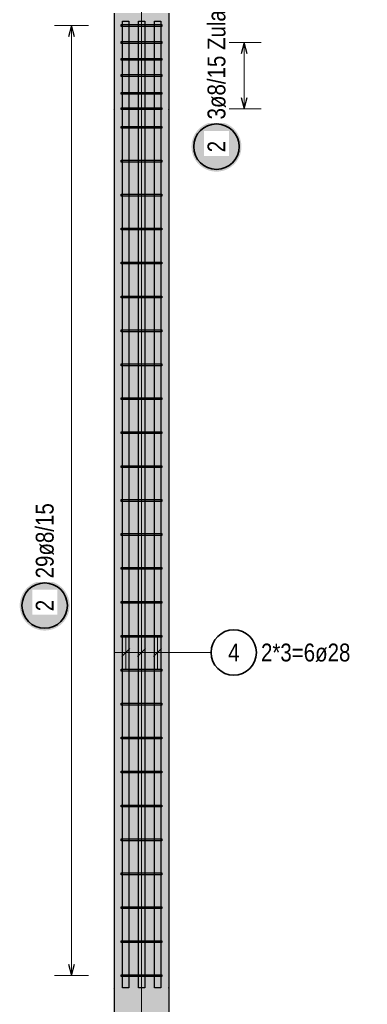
# Model space of a CAD drawing. Header units: millimetres. Extents: x -17.3 to 56.2, y -13.9 to 21.4.
# Tile 16 of 56: x 29.1 to 30.6, y -11 to -6.6. Entities that reach past the tile are written whole.
import ezdxf

# ---------------------------------------------------------------- set-up
doc = ezdxf.new("R2010")
doc.units = ezdxf.units.MM
for name, color, linetype, lineweight in [('Bewehrung', 7, 'Continuous', 20), ('einlesen aus Plan EG', 7, 'Continuous', 20), ('Geschnittene Kanten', 7, 'Continuous', 20), ('Schraffuren', 7, 'Continuous', 20)]:
    doc.layers.add(name, color=color, linetype=linetype, lineweight=lineweight)
doc.styles.add('Arial Narrow', font='ARIALN.TTF')

msp = doc.modelspace()

# ---------------------------------------------------------------- hatches: boundary and pattern name
at = {"layer": 'Bewehrung', "lineweight": 25, "true_color": 0xffffff}
for points in [[(30.067034, -7.170836), (30.066967, -7.166998), (30.066766, -7.163163), (30.066432, -7.159338), (30.065964, -7.155527), (30.065363, -7.151735), (30.064631, -7.147966), (30.063767, -7.144225), (30.062773, -7.140516), (30.061651, -7.136845), (30.0604, -7.133214), (30.059025, -7.12963), (30.057524, -7.126095), (30.055902, -7.122616), (30.054159, -7.119195), (30.052297, -7.115836), (30.05032, -7.112545), (30.048228, -7.109325), (30.046026, -7.10618), (30.043715, -7.103114), (30.041299, -7.10013), (30.03878, -7.097232), (30.036162, -7.094424), (30.033447, -7.091709), (30.030639, -7.089091), (30.027741, -7.086572), (30.024757, -7.084155), (30.021691, -7.081845), (30.018546, -7.079642), (30.015325, -7.077551), (30.012034, -7.075574), (30.008676, -7.073712), (30.005255, -7.071969), (30.001775, -7.070346), (29.998241, -7.068846), (29.994657, -7.06747), (29.991026, -7.06622), (29.987354, -7.065098), (29.983646, -7.064104), (29.979905, -7.06324), (29.976136, -7.062508), (29.972343, -7.061907), (29.968532, -7.061439), (29.964708, -7.061104), (29.960873, -7.060903), (29.957034, -7.060836), (29.953195, -7.060903), (29.949361, -7.061104), (29.945536, -7.061439), (29.941725, -7.061907), (29.937933, -7.062508), (29.934164, -7.06324), (29.930423, -7.064104), (29.926714, -7.065098), (29.923042, -7.06622), (29.919412, -7.06747), (29.915828, -7.068846), (29.912293, -7.070346), (29.908813, -7.071969), (29.905392, -7.073712), (29.902034, -7.075574), (29.898743, -7.077551), (29.895523, -7.079642), (29.892378, -7.081845), (29.889312, -7.084155), (29.886328, -7.086572), (29.88343, -7.089091), (29.880622, -7.091709), (29.877907, -7.094424), (29.875288, -7.097232), (29.872769, -7.10013), (29.870353, -7.103114), (29.868042, -7.10618), (29.86584, -7.109325), (29.863749, -7.112545), (29.861772, -7.115836), (29.85991, -7.119195), (29.858167, -7.122616), (29.856544, -7.126095), (29.855044, -7.12963), (29.853668, -7.133214), (29.852418, -7.136845), (29.851296, -7.140516), (29.850302, -7.144225), (29.849438, -7.147966), (29.848705, -7.151735), (29.848105, -7.155527), (29.847637, -7.159338), (29.847302, -7.163163), (29.847101, -7.166998), (29.847034, -7.170836), (29.847101, -7.174675), (29.847302, -7.17851), (29.847637, -7.182335), (29.848105, -7.186145), (29.848705, -7.189938), (29.849438, -7.193707), (29.850302, -7.197448), (29.851296, -7.201157), (29.852418, -7.204828), (29.853668, -7.208459), (29.855044, -7.212043), (29.856544, -7.215577), (29.858167, -7.219057), (29.85991, -7.222478), (29.861772, -7.225836), (29.863749, -7.229128), (29.86584, -7.232348), (29.868042, -7.235493), (29.870353, -7.238559), (29.872769, -7.241543), (29.875288, -7.244441), (29.877907, -7.247249), (29.880622, -7.249964), (29.88343, -7.252582), (29.886328, -7.255101), (29.889312, -7.257518), (29.892378, -7.259828), (29.895523, -7.262031), (29.898743, -7.264122), (29.902034, -7.266099), (29.905392, -7.267961), (29.908813, -7.269704), (29.912293, -7.271326), (29.915828, -7.272827), (29.919412, -7.274203), (29.923042, -7.275453), (29.926714, -7.276575), (29.930423, -7.277569), (29.934164, -7.278433), (29.937933, -7.279165), (29.941725, -7.279766), (29.945536, -7.280234), (29.949361, -7.280568), (29.953195, -7.280769), (29.957034, -7.280836), (29.960873, -7.280769), (29.964708, -7.280568), (29.968532, -7.280234), (29.972343, -7.279766), (29.976136, -7.279165), (29.979905, -7.278433), (29.983646, -7.277569), (29.987354, -7.276575), (29.991026, -7.275453), (29.994657, -7.274203), (29.998241, -7.272827), (30.001775, -7.271326), (30.005255, -7.269704), (30.008676, -7.267961), (30.012034, -7.266099), (30.015325, -7.264122), (30.018546, -7.262031), (30.021691, -7.259828), (30.024757, -7.257518), (30.027741, -7.255101), (30.030639, -7.252582), (30.033447, -7.249964), (30.036162, -7.247249), (30.03878, -7.244441), (30.041299, -7.241543), (30.043715, -7.238559), (30.046026, -7.235493), (30.048228, -7.232348), (30.05032, -7.229128), (30.052297, -7.225836), (30.054159, -7.222478), (30.055902, -7.219057), (30.057524, -7.215577), (30.059025, -7.212043), (30.0604, -7.208459), (30.061651, -7.204828), (30.062773, -7.201157), (30.063767, -7.197448), (30.064631, -7.193707), (30.065363, -7.189938), (30.065964, -7.186145), (30.066432, -7.182335), (30.066766, -7.17851)], [(29.310747, -9.193062), (29.31068, -9.189223), (29.310479, -9.185389), (29.310144, -9.181564), (29.309676, -9.177753), (29.309076, -9.173961), (29.308343, -9.170192), (29.307479, -9.16645), (29.306486, -9.162742), (29.305363, -9.15907), (29.304113, -9.15544), (29.302737, -9.151855), (29.301237, -9.148321), (29.299614, -9.144841), (29.297871, -9.14142), (29.29601, -9.138062), (29.294032, -9.134771), (29.291941, -9.131551), (29.289739, -9.128405), (29.287428, -9.125339), (29.285012, -9.122355), (29.282493, -9.119457), (29.279874, -9.116649), (29.277159, -9.113934), (29.274351, -9.111316), (29.271454, -9.108797), (29.26847, -9.106381), (29.265403, -9.10407), (29.262258, -9.101868), (29.259038, -9.099777), (29.255747, -9.097799), (29.252389, -9.095938), (29.248968, -9.094195), (29.245488, -9.092572), (29.241954, -9.091072), (29.238369, -9.089696), (29.234739, -9.088446), (29.231067, -9.087323), (29.227358, -9.086329), (29.223617, -9.085466), (29.219848, -9.084733), (29.216056, -9.084132), (29.212245, -9.083664), (29.20842, -9.08333), (29.204586, -9.083129), (29.200747, -9.083062), (29.196908, -9.083129), (29.193074, -9.08333), (29.189249, -9.083664), (29.185438, -9.084132), (29.181646, -9.084733), (29.177877, -9.085466), (29.174136, -9.086329), (29.170427, -9.087323), (29.166755, -9.088446), (29.163125, -9.089696), (29.15954, -9.091072), (29.156006, -9.092572), (29.152526, -9.094195), (29.149105, -9.095938), (29.145747, -9.097799), (29.142456, -9.099777), (29.139236, -9.101868), (29.136091, -9.10407), (29.133024, -9.106381), (29.13004, -9.108797), (29.127143, -9.111316), (29.124335, -9.113934), (29.12162, -9.116649), (29.119001, -9.119457), (29.116482, -9.122355), (29.114066, -9.125339), (29.111755, -9.128405), (29.109553, -9.131551), (29.107462, -9.134771), (29.105484, -9.138062), (29.103623, -9.14142), (29.10188, -9.144841), (29.100257, -9.148321), (29.098757, -9.151855), (29.097381, -9.15544), (29.096131, -9.15907), (29.095008, -9.162742), (29.094014, -9.16645), (29.093151, -9.170192), (29.092418, -9.173961), (29.091817, -9.177753), (29.09135, -9.181564), (29.091015, -9.185389), (29.090814, -9.189223), (29.090747, -9.193062), (29.090814, -9.196901), (29.091015, -9.200735), (29.09135, -9.20456), (29.091817, -9.208371), (29.092418, -9.212163), (29.093151, -9.215932), (29.094014, -9.219673), (29.095008, -9.223382), (29.096131, -9.227054), (29.097381, -9.230684), (29.098757, -9.234269), (29.100257, -9.237803), (29.10188, -9.241283), (29.103623, -9.244704), (29.105484, -9.248062), (29.107462, -9.251353), (29.109553, -9.254573), (29.111755, -9.257718), (29.114066, -9.260785), (29.116482, -9.263769), (29.119001, -9.266666), (29.12162, -9.269474), (29.124335, -9.272189), (29.127143, -9.274808), (29.13004, -9.277327), (29.133024, -9.279743), (29.136091, -9.282054), (29.139236, -9.284256), (29.142456, -9.286347), (29.145747, -9.288325), (29.149105, -9.290186), (29.152526, -9.291929), (29.156006, -9.293552), (29.15954, -9.295052), (29.163125, -9.296428), (29.166755, -9.297678), (29.170427, -9.298801), (29.174136, -9.299794), (29.177877, -9.300658), (29.181646, -9.301391), (29.185438, -9.301991), (29.189249, -9.302459), (29.193074, -9.302794), (29.196908, -9.302995), (29.200747, -9.303062), (29.204586, -9.302995), (29.20842, -9.302794), (29.212245, -9.302459), (29.216056, -9.301991), (29.219848, -9.301391), (29.223617, -9.300658), (29.227358, -9.299794), (29.231067, -9.298801), (29.234739, -9.297678), (29.238369, -9.296428), (29.241954, -9.295052), (29.245488, -9.293552), (29.248968, -9.291929), (29.252389, -9.290186), (29.255747, -9.288325), (29.259038, -9.286347), (29.262258, -9.284256), (29.265403, -9.282054), (29.26847, -9.279743), (29.271454, -9.277327), (29.274351, -9.274808), (29.277159, -9.272189), (29.279874, -9.269474), (29.282493, -9.266666), (29.285012, -9.263769), (29.287428, -9.260785), (29.289739, -9.257718), (29.291941, -9.254573), (29.294032, -9.251353), (29.29601, -9.248062), (29.297871, -9.244704), (29.299614, -9.241283), (29.301237, -9.237803), (29.302737, -9.234269), (29.304113, -9.230684), (29.305363, -9.227054), (29.306486, -9.223382), (29.307479, -9.219673), (29.308343, -9.215932), (29.309076, -9.212163), (29.309676, -9.208371), (29.310144, -9.20456), (29.310479, -9.200735)]]:
    msp.add_hatch(color=7, dxfattribs=at).paths.add_polyline_path(points)
at = {"layer": 'Schraffuren', "lineweight": 13, "true_color": 0xd7ffd7}
msp.add_hatch(color=254, dxfattribs=at).paths.add_polyline_path([(29.746867, -12.142594), (29.746867, -6.582594), (29.506867, -6.582594), (29.506867, -12.142594)])

# ---------------------------------------------------------------- linework, layer by layer
at = {"color": 9, "linetype": 'Continuous', "lineweight": 0}
msp.add_line((29.626825, -12.942586), (29.626825, -3.836055), dxfattribs=at)
at = {"layer": 'Bewehrung', "color": 5, "linetype": 'Continuous', "lineweight": 18}
for p, q in [((29.39374, -6.636884), (29.24374, -6.636884)), ((29.31874, -10.823594), (29.31874, -6.636884)), ((30.154183, -6.711594), (30.004183, -6.711594)), ((30.079183, -7.003593), (30.079183, -6.711594)), ((30.004183, -7.003593), (30.154183, -7.003593)), ((29.557617, -9.474806), (29.557617, -9.324806)), ((29.627616, -9.474806), (29.627616, -9.324806)), ((29.697616, -9.474806), (29.697616, -9.324806)), ((29.747616, -9.399806), (29.507617, -9.399806)), ((29.933098, -9.399806), (29.747616, -9.399806)), ((29.24374, -10.823594), (29.39374, -10.823594))]:
    msp.add_line(p, q, dxfattribs=at)
at = {"layer": 'Bewehrung', "color": 3, "linetype": 'Continuous', "lineweight": 25}
for p, q in [((29.31874, -6.636884), (29.305343, -6.686884)), ((29.332138, -6.686884), (29.31874, -6.636884)), ((29.536867, -6.640884), (29.536867, -6.632884)), ((29.536867, -6.632884), (29.716887, -6.632884)), ((29.543617, -6.617874), (29.571617, -6.617874)), ((29.543617, -10.877874), (29.543617, -6.617874)), ((29.571617, -6.617874), (29.571617, -10.877874)), ((29.613616, -6.617874), (29.641616, -6.617874)), ((29.613616, -10.877874), (29.613616, -6.617874)), ((29.641616, -6.617874), (29.641616, -10.877874)), ((29.683616, -6.617874), (29.711616, -6.617874)), ((29.683616, -10.877874), (29.683616, -6.617874)), ((29.711616, -6.617874), (29.711616, -10.877874)), ((29.716887, -6.632884), (29.716887, -6.640884)), ((29.716887, -6.640884), (29.536867, -6.640884)), ((29.536867, -6.715594), (29.536867, -6.707594)), ((29.536867, -6.707594), (29.716887, -6.707594)), ((29.716887, -6.715594), (29.536867, -6.715594)), ((29.716887, -6.707594), (29.716887, -6.715594)), ((30.079183, -6.711594), (30.065785, -6.761594)), ((30.09258, -6.761594), (30.079183, -6.711594)), ((29.536867, -6.790409), (29.536867, -6.782409)), ((29.536867, -6.782409), (29.716887, -6.782409)), ((29.716887, -6.790409), (29.536867, -6.790409)), ((29.716887, -6.782409), (29.716887, -6.790409)), ((29.536867, -6.861594), (29.536867, -6.853594)), ((29.536867, -6.853594), (29.716887, -6.853594)), ((29.716887, -6.853594), (29.716887, -6.861594)), ((29.716887, -6.861594), (29.536867, -6.861594)), ((29.536867, -6.939934), (29.536867, -6.931934)), ((29.536867, -6.931934), (29.716887, -6.931934)), ((29.716887, -6.939934), (29.536867, -6.939934)), ((29.716887, -6.931934), (29.716887, -6.939934)), ((30.065785, -6.953593), (30.079183, -7.003593)), ((30.079183, -7.003593), (30.09258, -6.953593)), ((29.536867, -7.007593), (29.536867, -6.999593)), ((29.536867, -6.999593), (29.716887, -6.999593)), ((29.716887, -7.007593), (29.536867, -7.007593)), ((29.716887, -6.999593), (29.716887, -7.007593)), ((29.536867, -7.08946), (29.536867, -7.08146)), ((29.536867, -7.08146), (29.716887, -7.08146)), ((29.716887, -7.08946), (29.536867, -7.08946)), ((29.716887, -7.08146), (29.716887, -7.08946)), ((29.536867, -7.238985), (29.536867, -7.230985)), ((29.536867, -7.230985), (29.716887, -7.230985)), ((29.716887, -7.238985), (29.536867, -7.238985)), ((29.716887, -7.230985), (29.716887, -7.238985)), ((29.536867, -7.38851), (29.536867, -7.38051)), ((29.536867, -7.38051), (29.716887, -7.38051)), ((29.716887, -7.38851), (29.536867, -7.38851)), ((29.716887, -7.38051), (29.716887, -7.38851)), ((29.536867, -7.538036), (29.536867, -7.530036)), ((29.536867, -7.530036), (29.716887, -7.530036)), ((29.716887, -7.538036), (29.536867, -7.538036)), ((29.716887, -7.530036), (29.716887, -7.538036)), ((29.536867, -7.687561), (29.536867, -7.679561)), ((29.536867, -7.679561), (29.716887, -7.679561)), ((29.716887, -7.687561), (29.536867, -7.687561)), ((29.716887, -7.679561), (29.716887, -7.687561)), ((29.536867, -7.837086), (29.536867, -7.829086)), ((29.536867, -7.829086), (29.716887, -7.829086)), ((29.716887, -7.837086), (29.536867, -7.837086)), ((29.716887, -7.829086), (29.716887, -7.837086)), ((29.536867, -7.986612), (29.536867, -7.978612)), ((29.536867, -7.978612), (29.716887, -7.978612)), ((29.716887, -7.978612), (29.716887, -7.986612)), ((29.716887, -7.986612), (29.536867, -7.986612)), ((29.536867, -8.136137), (29.536867, -8.128137)), ((29.536867, -8.128137), (29.716887, -8.128137)), ((29.716887, -8.136137), (29.536867, -8.136137)), ((29.716887, -8.128137), (29.716887, -8.136137)), ((29.536867, -8.285663), (29.536867, -8.277663)), ((29.536867, -8.277663), (29.716887, -8.277663)), ((29.716887, -8.285663), (29.536867, -8.285663)), ((29.716887, -8.277663), (29.716887, -8.285663)), ((29.536867, -8.435188), (29.536867, -8.427188)), ((29.536867, -8.427188), (29.716887, -8.427188)), ((29.716887, -8.435188), (29.536867, -8.435188)), ((29.716887, -8.427188), (29.716887, -8.435188)), ((29.536867, -8.584713), (29.536867, -8.576713)), ((29.536867, -8.576713), (29.716887, -8.576713)), ((29.716887, -8.584713), (29.536867, -8.584713)), ((29.716887, -8.576713), (29.716887, -8.584713)), ((29.536867, -8.734239), (29.536867, -8.726239)), ((29.536867, -8.726239), (29.716887, -8.726239)), ((29.716887, -8.734239), (29.536867, -8.734239)), ((29.716887, -8.726239), (29.716887, -8.734239)), ((29.536867, -8.883764), (29.536867, -8.875764)), ((29.536867, -8.875764), (29.716887, -8.875764)), ((29.716887, -8.883764), (29.536867, -8.883764)), ((29.716887, -8.875764), (29.716887, -8.883764)), ((29.536867, -9.033289), (29.536867, -9.025289)), ((29.536867, -9.025289), (29.716887, -9.025289)), ((29.716887, -9.033289), (29.536867, -9.033289)), ((29.716887, -9.025289), (29.716887, -9.033289)), ((29.536867, -9.182815), (29.536867, -9.174815)), ((29.536867, -9.174815), (29.716887, -9.174815)), ((29.716887, -9.182815), (29.536867, -9.182815)), ((29.716887, -9.174815), (29.716887, -9.182815)), ((29.536867, -9.33234), (29.536867, -9.32434)), ((29.536867, -9.32434), (29.716887, -9.32434)), ((29.716887, -9.32434), (29.716887, -9.33234)), ((29.716887, -9.33234), (29.536867, -9.33234)), ((29.539939, -9.417484), (29.575294, -9.382129)), ((29.609939, -9.417484), (29.645294, -9.382129)), ((29.679939, -9.417484), (29.715294, -9.382129)), ((29.536867, -9.481865), (29.536867, -9.473865)), ((29.536867, -9.473865), (29.716887, -9.473865)), ((29.716887, -9.481865), (29.536867, -9.481865)), ((29.716887, -9.473865), (29.716887, -9.481865)), ((29.536867, -9.631391), (29.536867, -9.623391)), ((29.536867, -9.623391), (29.716887, -9.623391)), ((29.716887, -9.631391), (29.536867, -9.631391)), ((29.716887, -9.623391), (29.716887, -9.631391)), ((29.536867, -9.780916), (29.536867, -9.772916)), ((29.536867, -9.772916), (29.716887, -9.772916)), ((29.716887, -9.780916), (29.536867, -9.780916)), ((29.716887, -9.772916), (29.716887, -9.780916)), ((29.536867, -9.930441), (29.536867, -9.922441)), ((29.536867, -9.922441), (29.716887, -9.922441)), ((29.716887, -9.930441), (29.536867, -9.930441)), ((29.716887, -9.922441), (29.716887, -9.930441)), ((29.536867, -10.079967), (29.536867, -10.071967)), ((29.536867, -10.071967), (29.716887, -10.071967)), ((29.716887, -10.079967), (29.536867, -10.079967)), ((29.716887, -10.071967), (29.716887, -10.079967)), ((29.536867, -10.229492), (29.536867, -10.221492)), ((29.536867, -10.221492), (29.716887, -10.221492)), ((29.716887, -10.229492), (29.536867, -10.229492)), ((29.716887, -10.221492), (29.716887, -10.229492)), ((29.536867, -10.379018), (29.536867, -10.371018)), ((29.536867, -10.371018), (29.716887, -10.371018)), ((29.716887, -10.379018), (29.536867, -10.379018)), ((29.716887, -10.371018), (29.716887, -10.379018)), ((29.536867, -10.528543), (29.536867, -10.520543)), ((29.536867, -10.520543), (29.716887, -10.520543)), ((29.716887, -10.528543), (29.536867, -10.528543)), ((29.716887, -10.520543), (29.716887, -10.528543)), ((29.536867, -10.678068), (29.536867, -10.670068)), ((29.536867, -10.670068), (29.716887, -10.670068)), ((29.716887, -10.670068), (29.716887, -10.678068)), ((29.716887, -10.678068), (29.536867, -10.678068)), ((29.305343, -10.773594), (29.31874, -10.823594)), ((29.31874, -10.823594), (29.332138, -10.773594)), ((29.536867, -10.827594), (29.536867, -10.819594)), ((29.536867, -10.819594), (29.716887, -10.819594)), ((29.716887, -10.827594), (29.536867, -10.827594)), ((29.716887, -10.819594), (29.716887, -10.827594)), ((29.571617, -10.877874), (29.543617, -10.877874)), ((29.641616, -10.877874), (29.613616, -10.877874)), ((29.711616, -10.877874), (29.683616, -10.877874))]:
    msp.add_line(p, q, dxfattribs=at)
at = {"layer": 'Bewehrung', "color": 2, "linetype": 'Continuous', "lineweight": 35}
for centre in [(29.957034, -7.170836), (29.200747, -9.193062), (30.033098, -9.399806)]:
    msp.add_circle(centre, 0.1, dxfattribs=at)
at = {"layer": 'einlesen aus Plan EG', "color": 9, "linetype": 'Continuous', "lineweight": 0}
for centre in [(29.506867, -7.007594), (29.746867, -7.007594), (29.506867, -10.877594), (29.746867, -10.877594)]:
    msp.add_circle(centre, 0.00111, dxfattribs=at)
at = {"layer": 'Geschnittene Kanten', "color": 3, "linetype": 'Continuous', "lineweight": 25}
for p, q in [((29.506867, -6.582594), (29.506867, -12.142594)), ((29.746867, -6.582594), (29.746867, -12.142594))]:
    msp.add_line(p, q, dxfattribs=at)

# ---------------------------------------------------------------- texts
at = {"layer": 'Bewehrung', "color": 2, "lineweight": 35, "char_height": 0.07875, "attachment_point": 1, "line_spacing_factor": 0.9, "style": 'Arial Narrow'}
for s, insert in [('4', (30.008291, -9.360431)), ('2*3=6ø28', (30.153098, -9.360431))]:
    msp.add_mtext(s, dxfattribs=dict(at, insert=insert))

# ---------------------------------------------------------------- next in the draw order: texts
at = {"layer": 'Bewehrung', "color": 2, "lineweight": 35, "char_height": 0.07875, "attachment_point": 1, "rotation": 90, "line_spacing_factor": 0.9, "style": 'Arial Narrow', "bg_fill": 3, "box_fill_scale": 1.2, "bg_fill_color": 256, "bg_fill_true_color": 13158600, "bg_fill_transparency": 0}
for s, insert in [('3ø8/15 Zulage', (29.917659, -7.050836)), ('2', (29.917659, -7.195643)), ('29ø8/15', (29.161372, -9.073062)), ('2', (29.161372, -9.217868))]:
    msp.add_mtext(s, dxfattribs=dict(at, insert=insert))

doc.saveas('drawing.dxf')
